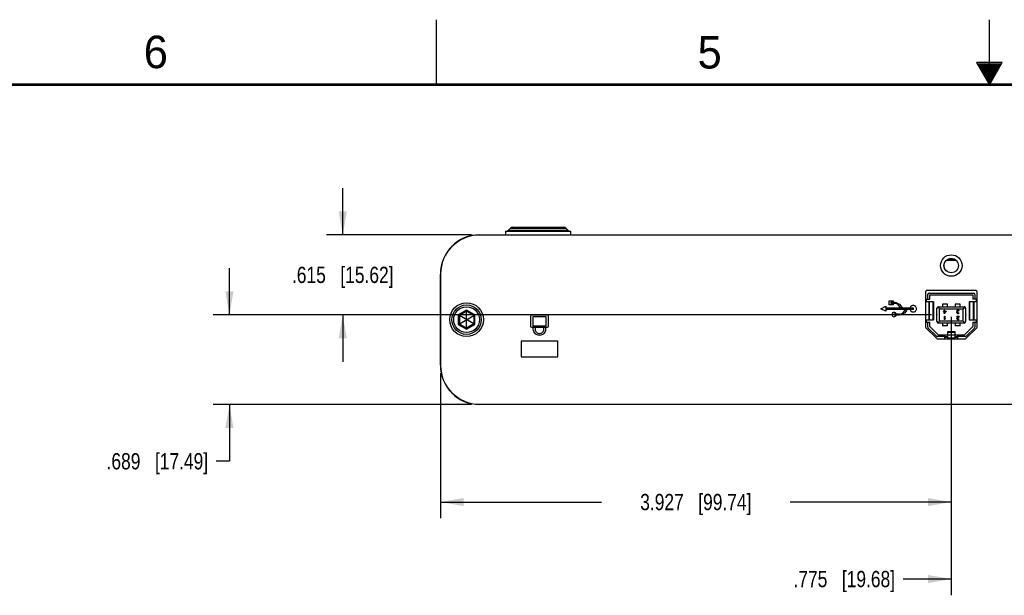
# Model space of a CAD drawing. Header units: inches. Extents: x 0 to 34, y 0 to 22.
# Tile 10 of 29: x 9.5 to 17.1, y 17.6 to 22. Entities that reach past the tile are written whole.
import ezdxf

# ---------------------------------------------------------------- set-up
doc = ezdxf.new("R2010")
doc.units = ezdxf.units.IN
doc.header["$LTSCALE"] = 1.87
doc.header["$MEASUREMENT"] = 0
doc.layers.get('0').update_dxf_attribs({"linetype": 'CONTINUOUS'})
for name, color, linetype in [('02___PRT_ALL_AXES', 7, 'CONTINUOUS'), ('DATUMCURVES', 7, 'CONTINUOUS'), ('DETAIL', 7, 'CONTINUOUS'), ('DIMENSIONS', 7, 'CONTINUOUS')]:
    doc.layers.add(name, color=color, linetype=linetype)
doc.styles.get("Standard").update_dxf_attribs({"font": 'txt', "width": 0.8})
doc.styles.add('TEXTSTYLE_2', font='txt')
doc.dimstyles.new('DIMSTYLE_1', dxfattribs={"dimtxt": 0.125, "dimasz": 0.18, "dimexe": 0.18, "dimexo": 0.0625, "dimgap": 0.09, "dimtad": 0, "dimtih": 1, "dimtoh": 1, "dimdec": 3, "dimzin": 4, "dimdsep": 46, "dimtxsty": 'STANDARD', "dimblk": '_FILLED', "dimblk1": '_FILLED', "dimblk2": '_FILLED', "dimcen": 0.09, "dimadec": 0, "dimazin": 0, "dimtp": 0.001, "dimtm": 0.001, "dimtfac": 1, "dimtdec": 3, "dimtofl": 0, "dimtmove": 0, "dimatfit": 3, "dimldrblk": '_FILLED', "dimfxl": 1, "dimtolj": 1, "dimtzin": 4, "dimarcsym": 0})

# ---------------------------------------------------------------- blocks, each defined once
blk = doc.blocks.new('_FILLED')
at = {"color": 0, "linetype": 'BYBLOCK'}
blk.add_solid([(0, 0), (-1, 0.174), (-1, -0.174)], dxfattribs=at)
blk = doc.blocks.new('*D17')
at = {"layer": 'DIMENSIONS', "color": 2, "linetype": 'CONTINUOUS'}
for p, q in [((12.0308, 20.3462), (12.0308, 20.7062)), ((13.02, 20.3462), (11.9058, 20.3462)), ((16.5547, 19.7313), (11.9058, 19.7313)), ((12.0308, 19.7313), (12.0308, 19.3713))]:
    blk.add_line(p, q, dxfattribs=at)
at = {"layer": 'DIMENSIONS', "color": 2, "linetype": 'CONTINUOUS', "xscale": 0.18, "yscale": 0.18, "zscale": 0.18}
for p, rotation in [((12.0308, 20.3462), 270), ((12.0308, 19.7313), 90)]:
    blk.add_blockref('_FILLED', p, dxfattribs=dict(at, rotation=rotation))
at = {"layer": 'DIMENSIONS', "color": 2, "linetype": 'CONTINUOUS', "insert": (12.0308, 20.1013), "char_height": 0.125, "width": 1.225, "attachment_point": 2, "line_spacing_factor": 0.9}
blk.add_mtext('.615{\\Ftxt.shx;\\W1.000000;\\H0.125000; }[15.62]', dxfattribs=at)
blk = doc.blocks.new('*D18')
at = {"layer": 'DIMENSIONS', "color": 2, "linetype": 'CONTINUOUS'}
for p, q in [((16.7077, 19.7164), (16.7077, 18.1677)), ((12.7808, 19.282), (12.7808, 18.1677)), ((12.7808, 18.2927), (14.0193, 18.2927)), ((16.7077, 18.2927), (15.4693, 18.2927))]:
    blk.add_line(p, q, dxfattribs=at)
at = {"layer": 'DIMENSIONS', "color": 2, "linetype": 'CONTINUOUS', "xscale": 0.18, "yscale": 0.18, "zscale": 0.18, "rotation": 180}
blk.add_blockref('_FILLED', (12.7808, 18.2927), dxfattribs=at)
at = {"layer": 'DIMENSIONS', "color": 2, "linetype": 'CONTINUOUS', "xscale": 0.18, "yscale": 0.18, "zscale": 0.18}
blk.add_blockref('_FILLED', (16.7077, 18.2927), dxfattribs=at)
at = {"layer": 'DIMENSIONS', "color": 2, "linetype": 'CONTINUOUS', "insert": (14.7443, 18.3552), "char_height": 0.125, "width": 1.325, "attachment_point": 2, "line_spacing_factor": 0.9}
blk.add_mtext('3.927{\\Ftxt.shx;\\W1.000000;\\H0.125000; }[99.74]', dxfattribs=at)
blk = doc.blocks.new('*D20')
at = {"layer": 'DIMENSIONS', "color": 2, "linetype": 'CONTINUOUS'}
for p, q in [((16.7077, 19.6211), (16.7077, 17.5759)), ((17.4825, 19.6073), (17.4825, 17.5759)), ((16.7077, 17.7009), (16.3379, 17.7009)), ((17.4825, 17.7009), (17.8425, 17.7009))]:
    blk.add_line(p, q, dxfattribs=at)
at = {"layer": 'DIMENSIONS', "color": 2, "linetype": 'CONTINUOUS', "xscale": 0.18, "yscale": 0.18, "zscale": 0.18}
blk.add_blockref('_FILLED', (16.7077, 17.7009), dxfattribs=at)
at = {"layer": 'DIMENSIONS', "color": 2, "linetype": 'CONTINUOUS', "xscale": 0.18, "yscale": 0.18, "zscale": 0.18, "rotation": 180}
blk.add_blockref('_FILLED', (17.4825, 17.7009), dxfattribs=at)
at = {"layer": 'DIMENSIONS', "color": 2, "linetype": 'CONTINUOUS', "insert": (16.2754, 17.7634), "char_height": 0.125, "width": 1.225, "attachment_point": 3, "line_spacing_factor": 0.9}
blk.add_mtext('.775{\\Ftxt.shx;\\W1.000000;\\H0.125000; }[19.68]', dxfattribs=at)
blk = doc.blocks.new('*D21')
at = {"layer": 'DIMENSIONS', "color": 2, "linetype": 'CONTINUOUS'}
for p, q in [((11.1598, 19.7313), (11.1598, 20.0913)), ((16.5547, 19.7313), (11.0348, 19.7313)), ((13.02, 19.0427), (11.0348, 19.0427)), ((11.1598, 19.0427), (11.1598, 18.6062)), ((11.1598, 18.6062), (11.0588, 18.6062))]:
    blk.add_line(p, q, dxfattribs=at)
at = {"layer": 'DIMENSIONS', "color": 2, "linetype": 'CONTINUOUS', "xscale": 0.18, "yscale": 0.18, "zscale": 0.18}
for p, rotation in [((11.1598, 19.7313), 270), ((11.1598, 19.0427), 90)]:
    blk.add_blockref('_FILLED', p, dxfattribs=dict(at, rotation=rotation))
at = {"layer": 'DIMENSIONS', "color": 2, "linetype": 'CONTINUOUS', "insert": (10.9963, 18.6687), "char_height": 0.125, "width": 1.225, "attachment_point": 3, "line_spacing_factor": 0.9}
blk.add_mtext('.689{\\Ftxt.shx;\\W1.000000;\\H0.125000; }[17.49]', dxfattribs=at)

msp = doc.modelspace()

# ---------------------------------------------------------------- linework, layer by layer
at = {"color": 2, "linetype": 'CONTINUOUS'}
for p, q in [((12.75, 21.5), (12.75, 22)), ((17, 21.5), (17, 22)), ((16.902, 21.6697), (17, 21.5)), ((17.098, 21.6697), (16.902, 21.6697)), ((16.9076, 21.66), (17.0924, 21.66)), ((16.9134, 21.65), (17.0866, 21.65)), ((17, 21.5), (17.098, 21.6697)), ((16.9192, 21.64), (17.0808, 21.64)), ((16.925, 21.63), (17.0751, 21.63)), ((16.9307, 21.62), (17.0693, 21.62)), ((16.9365, 21.61), (17.0635, 21.61)), ((16.9423, 21.6), (17.0578, 21.6)), ((16.9481, 21.59), (17.052, 21.59)), ((16.9538, 21.58), (17.0462, 21.58)), ((16.9596, 21.57), (17.0404, 21.57)), ((16.9654, 21.56), (17.0347, 21.56)), ((16.9712, 21.55), (17.0289, 21.55)), ((16.9769, 21.54), (17.0231, 21.54)), ((16.9827, 21.53), (17.0173, 21.53)), ((16.9885, 21.52), (17.0116, 21.52)), ((16.9942, 21.51), (17.0058, 21.51))]:
    msp.add_line(p, q, dxfattribs=at)
at = {"color": 7, "linetype": 'CONTINUOUS'}
for p, q in [((13.3049, 20.3818), (13.7602, 20.3818)), ((13.3202, 20.3972), (13.7449, 20.3972)), ((13.3379, 20.4045), (13.7272, 20.4045)), ((13.7449, 20.3972), (13.7602, 20.3818)), ((19.2825, 20.3445), (13.0825, 20.3445)), ((13.7825, 20.3462), (18.5825, 20.3462)), ((16.6708, 20.1516), (16.7443, 20.1516)), ((16.6909, 20.163), (16.7242, 20.163)), ((16.7075, 20.1663), (16.7075, 20.1658)), ((16.666, 20.0738), (16.6703, 20.0738)), ((16.6703, 20.0738), (16.6703, 20.0694)), ((16.7075, 20.0543), (16.7075, 20.0548)), ((16.7451, 20.0738), (16.749, 20.0738)), ((16.7451, 20.0738), (16.7451, 20.0697)), ((12.7808, 19.3445), (12.7808, 20.0445)), ((12.7825, 20.0445), (12.7825, 19.3445)), ((16.5093, 19.9076), (16.5093, 19.6398)), ((16.8963, 19.9176), (16.5193, 19.9176)), ((16.9063, 19.6398), (16.9063, 19.9076)), ((16.5093, 19.8513), (16.5414, 19.8513)), ((16.5703, 19.8317), (16.5093, 19.8317)), ((16.517, 19.8317), (16.517, 19.8513)), ((16.5276, 19.8513), (16.5276, 19.8886)), ((16.5352, 19.8317), (16.5352, 19.6939)), ((16.5375, 19.8984), (16.878, 19.8984)), ((16.5375, 19.8317), (16.5375, 19.6939)), ((16.5414, 19.8844), (16.8741, 19.8844)), ((16.5414, 19.8513), (16.5414, 19.8844)), ((16.5683, 19.6939), (16.5683, 19.8317)), ((16.5703, 19.8317), (16.5703, 19.6939)), ((16.9063, 19.8317), (16.8451, 19.8317)), ((16.8451, 19.8317), (16.8451, 19.6939)), ((16.8472, 19.8317), (16.8472, 19.6939)), ((16.8741, 19.8844), (16.8741, 19.8513)), ((16.9063, 19.8513), (16.8741, 19.8513)), ((16.878, 19.6939), (16.878, 19.8317)), ((16.8803, 19.8317), (16.8803, 19.6939)), ((16.8879, 19.8886), (16.8879, 19.8513)), ((16.8985, 19.8513), (16.8985, 19.8317)), ((12.9825, 19.7683), (12.9187, 19.7314)), ((12.9825, 19.7586), (12.927, 19.7266)), ((13.0464, 19.7314), (12.9825, 19.7683)), ((12.9825, 19.7683), (12.9825, 19.7586)), ((12.9825, 19.6303), (12.9825, 19.7586)), ((13.0381, 19.7266), (12.9825, 19.7586)), ((16.5975, 19.7358), (16.5975, 19.7821)), ((16.6037, 19.7924), (16.6172, 19.7789)), ((16.6093, 19.7939), (16.8062, 19.7939)), ((16.6172, 19.7789), (16.7983, 19.7789)), ((16.6172, 19.6836), (16.6172, 19.7789)), ((16.6782, 19.8144), (16.6388, 19.8144)), ((16.6388, 19.8144), (16.6388, 19.7939)), ((16.6473, 19.7598), (16.6525, 19.7598)), ((16.6473, 19.7566), (16.6473, 19.7598)), ((16.6525, 19.7566), (16.6473, 19.7566)), ((16.6525, 19.7673), (16.6557, 19.7673)), ((16.6525, 19.7598), (16.6525, 19.7673)), ((16.6525, 19.7421), (16.6525, 19.7566)), ((16.6557, 19.7673), (16.6557, 19.7598)), ((16.6557, 19.7598), (16.6683, 19.7598)), ((16.6646, 19.7566), (16.6557, 19.7566)), ((16.6557, 19.7566), (16.6557, 19.7464)), ((16.6557, 19.7421), (16.6683, 19.7566)), ((16.6646, 19.7566), (16.6557, 19.7464)), ((16.6683, 19.7598), (16.6683, 19.7566)), ((16.6782, 19.7939), (16.6782, 19.8144)), ((16.7766, 19.8144), (16.7373, 19.8144)), ((16.7373, 19.8144), (16.7373, 19.7939)), ((16.7502, 19.763), (16.7497, 19.7614)), ((16.7497, 19.7592), (16.7497, 19.7614)), ((16.7497, 19.7592), (16.7502, 19.7571)), ((16.7513, 19.7646), (16.7502, 19.763)), ((16.7502, 19.7571), (16.7513, 19.7555)), ((16.7508, 19.7512), (16.7502, 19.7491)), ((16.7518, 19.7528), (16.7508, 19.7512)), ((16.7529, 19.7657), (16.7513, 19.7646)), ((16.7513, 19.7555), (16.7539, 19.7544)), ((16.7539, 19.7544), (16.7518, 19.7528)), ((16.7523, 19.7614), (16.7529, 19.7625)), ((16.7523, 19.7614), (16.7523, 19.7592)), ((16.7534, 19.7571), (16.7523, 19.7592)), ((16.755, 19.7668), (16.7529, 19.7657)), ((16.7529, 19.7625), (16.7539, 19.7635)), ((16.7529, 19.7491), (16.7539, 19.7512)), ((16.755, 19.756), (16.7534, 19.7571)), ((16.7539, 19.7635), (16.755, 19.7641)), ((16.7539, 19.7512), (16.755, 19.7523)), ((16.7571, 19.7673), (16.755, 19.7668)), ((16.755, 19.7641), (16.7576, 19.7646)), ((16.7581, 19.7555), (16.755, 19.756)), ((16.755, 19.7523), (16.7581, 19.7534)), ((16.7571, 19.7673), (16.7613, 19.7673)), ((16.7607, 19.7646), (16.7576, 19.7646)), ((16.7581, 19.7555), (16.7602, 19.7555)), ((16.7602, 19.7534), (16.7581, 19.7534)), ((16.7602, 19.7555), (16.7602, 19.7534)), ((16.7607, 19.7646), (16.7634, 19.7641)), ((16.7634, 19.7668), (16.7613, 19.7673)), ((16.7655, 19.7657), (16.7634, 19.7668)), ((16.7634, 19.7641), (16.7644, 19.7635)), ((16.7644, 19.7635), (16.7655, 19.7625)), ((16.767, 19.7646), (16.7655, 19.7657)), ((16.7655, 19.7625), (16.766, 19.7614)), ((16.7686, 19.7614), (16.766, 19.7614)), ((16.7681, 19.763), (16.767, 19.7646)), ((16.7686, 19.7614), (16.7681, 19.763)), ((16.7766, 19.7939), (16.7766, 19.8144)), ((16.8118, 19.7924), (16.7983, 19.7789)), ((16.7983, 19.6836), (16.7983, 19.7789)), ((16.818, 19.7821), (16.818, 19.7358)), ((12.9187, 19.7314), (12.9187, 19.6576)), ((12.9187, 19.7314), (12.927, 19.7266)), ((12.927, 19.7266), (12.927, 19.6624)), ((13.0381, 19.6624), (12.927, 19.7266)), ((12.927, 19.6624), (13.0381, 19.7266)), ((13.0464, 19.7314), (13.0381, 19.7266)), ((13.0381, 19.7266), (13.0381, 19.6624)), ((13.0464, 19.6576), (13.0464, 19.7314)), ((16.5093, 19.6939), (16.5703, 19.6939)), ((16.517, 19.6742), (16.517, 19.6939)), ((16.5975, 19.6805), (16.5975, 19.7267)), ((16.6037, 19.6701), (16.6172, 19.6836)), ((16.7983, 19.6836), (16.6172, 19.6836)), ((16.6557, 19.7421), (16.6525, 19.7421)), ((16.6549, 19.7214), (16.658, 19.7214)), ((16.6549, 19.6962), (16.6549, 19.7214)), ((16.658, 19.6962), (16.6549, 19.6962)), ((16.658, 19.7214), (16.658, 19.7005)), ((16.6612, 19.7043), (16.658, 19.7005)), ((16.658, 19.6962), (16.6612, 19.7)), ((16.6612, 19.7043), (16.6612, 19.7)), ((16.7497, 19.7214), (16.7686, 19.7214)), ((16.7497, 19.7187), (16.7497, 19.7214)), ((16.7644, 19.7187), (16.7497, 19.7187)), ((16.7502, 19.7053), (16.7497, 19.7032)), ((16.7497, 19.7021), (16.7497, 19.7032)), ((16.7497, 19.7021), (16.7502, 19.7)), ((16.7502, 19.748), (16.7502, 19.7491)), ((16.7502, 19.748), (16.7508, 19.7458)), ((16.7513, 19.707), (16.7502, 19.7053)), ((16.7502, 19.7), (16.7523, 19.6978)), ((16.7508, 19.7458), (16.7529, 19.7437)), ((16.7644, 19.7187), (16.7513, 19.707)), ((16.7523, 19.6978), (16.7544, 19.6968)), ((16.7529, 19.7491), (16.7529, 19.748)), ((16.7539, 19.7464), (16.7529, 19.748)), ((16.7529, 19.7437), (16.755, 19.7426)), ((16.7529, 19.7032), (16.7539, 19.7053)), ((16.7529, 19.7032), (16.7529, 19.7021)), ((16.7539, 19.7005), (16.7529, 19.7021)), ((16.7555, 19.7453), (16.7539, 19.7464)), ((16.7539, 19.7053), (16.7686, 19.7187)), ((16.7555, 19.6994), (16.7539, 19.7005)), ((16.7544, 19.6968), (16.7576, 19.6962)), ((16.755, 19.7426), (16.7586, 19.7421)), ((16.7581, 19.7448), (16.7555, 19.7453)), ((16.7581, 19.6989), (16.7555, 19.6994)), ((16.7597, 19.6962), (16.7576, 19.6962)), ((16.7581, 19.7448), (16.7602, 19.7448)), ((16.7581, 19.6989), (16.7602, 19.6989)), ((16.7597, 19.7421), (16.7586, 19.7421)), ((16.7597, 19.7421), (16.7634, 19.7426)), ((16.7597, 19.6962), (16.7634, 19.6968)), ((16.7628, 19.7453), (16.7602, 19.7448)), ((16.7628, 19.6994), (16.7602, 19.6989)), ((16.7644, 19.7464), (16.7628, 19.7453)), ((16.7644, 19.7005), (16.7628, 19.6994)), ((16.7634, 19.7426), (16.7655, 19.7437)), ((16.7634, 19.6968), (16.7655, 19.6978)), ((16.7655, 19.748), (16.7644, 19.7464)), ((16.7655, 19.7021), (16.7644, 19.7005)), ((16.7655, 19.748), (16.7681, 19.748)), ((16.7655, 19.7437), (16.7676, 19.7458)), ((16.7655, 19.7021), (16.7681, 19.7021)), ((16.7655, 19.6978), (16.7676, 19.7)), ((16.7676, 19.7458), (16.7681, 19.748)), ((16.7676, 19.7), (16.7681, 19.7021)), ((16.7686, 19.7214), (16.7686, 19.7187)), ((16.8118, 19.6701), (16.7983, 19.6836)), ((16.818, 19.7267), (16.818, 19.6805)), ((16.8451, 19.6939), (16.9063, 19.6939)), ((16.8985, 19.6939), (16.8985, 19.6742)), ((12.9187, 19.6576), (12.927, 19.6624)), ((12.9187, 19.6576), (12.9825, 19.6207)), ((12.927, 19.6624), (12.9825, 19.6303)), ((13.0381, 19.6624), (12.9825, 19.6303)), ((12.9825, 19.6207), (13.0464, 19.6576)), ((12.9825, 19.6207), (12.9825, 19.6303)), ((13.0464, 19.6576), (13.0381, 19.6624)), ((16.5093, 19.6742), (16.5414, 19.6742)), ((16.5122, 19.6327), (16.5953, 19.5496)), ((16.5276, 19.6362), (16.5276, 19.6742)), ((16.5305, 19.6292), (16.5927, 19.567)), ((16.5414, 19.6423), (16.5414, 19.6742)), ((16.5414, 19.6423), (16.6056, 19.5781)), ((16.8062, 19.6687), (16.6093, 19.6687)), ((16.6388, 19.6687), (16.6388, 19.6481)), ((16.6782, 19.6481), (16.6388, 19.6481)), ((16.6782, 19.6481), (16.6782, 19.6687)), ((16.7373, 19.5998), (16.6782, 19.5998)), ((16.6782, 19.5998), (16.6782, 19.5466)), ((16.6782, 19.5988), (16.7373, 19.5988)), ((16.7373, 19.6687), (16.7373, 19.6481)), ((16.7766, 19.6481), (16.7373, 19.6481)), ((16.7373, 19.5466), (16.7373, 19.5998)), ((16.7766, 19.6481), (16.7766, 19.6687)), ((16.8099, 19.5781), (16.8741, 19.6411)), ((16.8202, 19.5496), (16.9033, 19.6327)), ((16.8228, 19.567), (16.885, 19.6292)), ((16.8741, 19.6742), (16.9063, 19.6742)), ((16.8741, 19.6742), (16.8741, 19.6411)), ((16.8879, 19.6742), (16.8879, 19.6362)), ((13.4025, 19.5295), (13.4025, 19.4095)), ((13.6825, 19.5295), (13.4025, 19.5295)), ((13.6825, 19.4095), (13.6825, 19.5295)), ((16.6585, 19.5641), (16.5997, 19.5641)), ((16.6024, 19.5466), (16.8131, 19.5466)), ((16.6056, 19.5781), (16.8099, 19.5781)), ((16.6585, 19.5466), (16.6585, 19.5781)), ((16.6782, 19.5632), (16.6585, 19.5632)), ((16.6585, 19.5604), (16.6782, 19.5604)), ((16.7373, 19.553), (16.6782, 19.553)), ((16.757, 19.5632), (16.7373, 19.5632)), ((16.7373, 19.5604), (16.757, 19.5604)), ((16.757, 19.5466), (16.757, 19.5781)), ((16.8158, 19.5641), (16.757, 19.5641)), ((13.4025, 19.4095), (13.6825, 19.4095)), ((13.0825, 19.0445), (19.2825, 19.0445)), ((19.2825, 19.0427), (13.0825, 19.0427))]:
    msp.add_line(p, q, dxfattribs=at)
at = {"color": 7, "linetype": 'CONTINUOUS', "const_width": 0.02}
msp.add_lwpolyline([(33.5, 21.5), (0.5, 21.5)], dxfattribs=at)
at = {"color": 7, "linetype": 'CONTINUOUS'}
for centre, radius in [((16.7075, 20.1103), 0.0555), ((12.9825, 19.6945), 0.113), ((12.9825, 19.6945), 0.099)]:
    msp.add_circle(centre, radius, dxfattribs=at)
for centre, radius, start, end in [((13.7272, 20.3795), 0.025, 45, 90), ((13.7779, 20.3995), 0.025, 225, 270), ((13.0825, 20.0445), 0.3017, 90, 180), ((13.0825, 20.0445), 0.3, 90, 180), ((16.5193, 19.9076), 0.01, 90, 180), ((16.8963, 19.9076), 0.01, 0, 90), ((16.5375, 19.8886), 0.00984, 90, 180), ((16.878, 19.8886), 0.00984, 0, 90), ((16.6093, 19.7821), 0.0118, 90.00002, 180), ((16.8062, 19.7821), 0.0118, 0, 90.00002), ((16.5975, 19.7313), 0.00453, 89.99996, 270.00004), ((16.6093, 19.6805), 0.0118, 180, 269.99998), ((16.8062, 19.6805), 0.0118, 269.99998, 360), ((16.818, 19.7313), 0.00453, 270.00004, 89.99996), ((16.5193, 19.6398), 0.01, 180, 225), ((16.5375, 19.6362), 0.00984, 180, 225), ((16.878, 19.6362), 0.00984, 315, 360), ((16.8963, 19.6398), 0.01, 315, 360), ((16.5997, 19.574), 0.00984, 225, 270), ((16.6024, 19.5566), 0.01, 225, 270), ((16.8131, 19.5566), 0.01, 270, 315), ((16.8158, 19.574), 0.00984, 270, 315), ((13.0825, 19.3445), 0.3017, 180, 270), ((13.0825, 19.3445), 0.3, 180, 270)]:
    msp.add_arc(centre, radius, start, end, dxfattribs=at)
at = {"layer": '02___PRT_ALL_AXES', "color": 7, "linetype": 'CONTINUOUS'}
for p in [(13.2825, 20.3745), (13.7825, 20.3445)]:
    msp.add_line(p, (13.7825, 20.3745), dxfattribs=at)
for centre, radius in [((16.7075, 20.1105), 0.0825), ((12.9825, 19.6945), 0.13)]:
    msp.add_circle(centre, radius, dxfattribs=at)
at = {"layer": '02___PRT_ALL_AXES', "color": 3, "linetype": 'CONTINUOUS'}
msp.add_circle((16.7075, 20.1103), 0.056, dxfattribs=at)
at = {"layer": 'DATUMCURVES', "color": 40, "linetype": 'CONTINUOUS'}
for p, q in [((16.2302, 19.8081), (16.2302, 19.8387)), ((16.2302, 19.8387), (16.2611, 19.8387)), ((16.2457, 19.8178), (16.2457, 19.8291)), ((16.2457, 19.8291), (16.2724, 19.8291)), ((16.2611, 19.8387), (16.2611, 19.8081)), ((16.2724, 19.8291), (16.2724, 19.8178)), ((16.2748, 19.8176), (16.2754, 19.8288)), ((16.2816, 19.8279), (16.2794, 19.8171)), ((16.2876, 19.8264), (16.284, 19.8158)), ((16.1659, 19.7786), (16.2051, 19.7982)), ((16.2051, 19.7589), (16.1659, 19.7786)), ((16.2051, 19.7982), (16.2051, 19.7589)), ((16.2051, 19.7843), (16.415, 19.7843)), ((16.415, 19.7731), (16.2051, 19.7731)), ((16.2611, 19.8081), (16.2302, 19.8081)), ((16.2457, 19.8233), (16.2724, 19.8233)), ((16.2724, 19.8178), (16.2457, 19.8178)), ((16.2884, 19.8141), (16.2933, 19.824)), ((16.2988, 19.8209), (16.2924, 19.8116)), ((16.2962, 19.8088), (16.3037, 19.8171)), ((16.2982, 19.8072), (16.3059, 19.8152)), ((16.3162, 19.7889), (16.2982, 19.8072)), ((16.3059, 19.8152), (16.3242, 19.7969)), ((16.3242, 19.7969), (16.3162, 19.7889)), ((16.3184, 19.787), (16.3259, 19.7953)), ((16.3233, 19.7832), (16.3297, 19.7922)), ((16.3339, 19.7898), (16.3283, 19.7799)), ((16.3383, 19.7876), (16.3339, 19.7772)), ((16.3365, 19.7501), (16.3552, 19.7689)), ((16.3444, 19.7422), (16.3365, 19.7501)), ((16.3429, 19.7861), (16.3398, 19.7753)), ((16.3632, 19.7612), (16.3444, 19.7422)), ((16.3458, 19.7739), (16.3475, 19.7849)), ((16.3524, 19.7843), (16.3517, 19.7733)), ((16.3552, 19.7689), (16.3632, 19.7612)), ((16.3656, 19.7631), (16.3581, 19.7715)), ((16.3641, 19.7761), (16.3704, 19.7669)), ((16.3758, 19.77), (16.3707, 19.7799)), ((16.3813, 19.7722), (16.3777, 19.7827)), ((16.415, 19.7843), (16.415, 19.7731)), ((13.4766, 19.6403), (13.4766, 19.7236)), ((13.4835, 19.7306), (13.6016, 19.7306)), ((13.4905, 19.7167), (13.4905, 19.6473)), ((13.5946, 19.7167), (13.4905, 19.7167)), ((13.5946, 19.6473), (13.5946, 19.7167)), ((13.6085, 19.7236), (13.6085, 19.6403)), ((16.2679, 19.7393), (16.3107, 19.7393)), ((16.2679, 19.7283), (16.2679, 19.7393)), ((16.3107, 19.7283), (16.2679, 19.7283)), ((16.3107, 19.7393), (16.3107, 19.7283)), ((16.3138, 19.7285), (16.3131, 19.7395)), ((16.32, 19.7292), (16.3178, 19.7402)), ((16.3224, 19.7415), (16.3259, 19.7309)), ((16.3317, 19.7332), (16.3268, 19.7433)), ((16.3372, 19.7362), (16.3308, 19.7457)), ((16.342, 19.7402), (16.3345, 19.7486)), ((13.6016, 19.6334), (13.4835, 19.6334)), ((13.4905, 19.6473), (13.5946, 19.6473)), ((13.4951, 19.6211), (13.4951, 19.6403)), ((13.4951, 19.6403), (13.509, 19.6403)), ((13.509, 19.6403), (13.509, 19.6211)), ((13.5761, 19.6211), (13.5761, 19.6403)), ((13.5761, 19.6403), (13.59, 19.6403)), ((13.59, 19.6403), (13.59, 19.6211))]:
    msp.add_line(p, q, dxfattribs=at)
for points in [[(16.2679, 19.7506), (16.2635, 19.7506), (16.2548, 19.747), (16.2493, 19.7338), (16.2548, 19.7207), (16.2635, 19.717), (16.2679, 19.717)], [(16.2679, 19.717), (16.2723, 19.717), (16.2811, 19.7207), (16.2866, 19.7338), (16.2811, 19.747), (16.2723, 19.7506), (16.2679, 19.7506)], [(13.4766, 19.7236), (13.4766, 19.7269), (13.4802, 19.7306), (13.4835, 19.7306)], [(13.6016, 19.7306), (13.6048, 19.7306), (13.6085, 19.7269), (13.6085, 19.7236)], [(13.4835, 19.6334), (13.4802, 19.6334), (13.4766, 19.637), (13.4766, 19.6403)], [(13.6085, 19.6403), (13.6085, 19.637), (13.6048, 19.6334), (13.6016, 19.6334)]]:
    msp.add_open_spline(points, degree=3, dxfattribs=at)
for points, knots in [([(16.415, 19.8039), (16.4116, 19.8039), (16.4048, 19.8025), (16.3968, 19.7969), (16.3912, 19.7888), (16.3891, 19.7787), (16.3912, 19.7685), (16.3968, 19.7604), (16.4048, 19.7549), (16.412, 19.7534), (16.4157, 19.7535), (16.4161, 19.7535)], [0, 0, 0, 0, 0.123282, 0.246563, 0.369845, 0.493126, 0.61642, 0.739714, 0.863008, 0.986302, 1, 1, 1, 1]), ([(16.4161, 19.7535), (16.4191, 19.7536), (16.4254, 19.7551), (16.4332, 19.7604), (16.4388, 19.7685), (16.4409, 19.7787), (16.4388, 19.7888), (16.4332, 19.7969), (16.4251, 19.8025), (16.4184, 19.8039), (16.415, 19.8039)], [0, 0, 0, 0, 0.112682, 0.239449, 0.366216, 0.492983, 0.619737, 0.746491, 0.873246, 1, 1, 1, 1]), ([(13.59, 19.6211), (13.59, 19.609), (13.582, 19.59), (13.5613, 19.5762), (13.5425, 19.5724), (13.5238, 19.5762), (13.5031, 19.59), (13.4951, 19.609), (13.4951, 19.6211)], [0, 0, 0, 0, 0.247564, 0.371654, 0.50003, 0.628391, 0.752454, 1, 1, 1, 1]), ([(13.509, 19.6211), (13.509, 19.6125), (13.5146, 19.5991), (13.5293, 19.5893), (13.5425, 19.5866), (13.5558, 19.5893), (13.5705, 19.5991), (13.5761, 19.6125), (13.5761, 19.6211)], [0, 0, 0, 0, 0.247533, 0.371599, 0.499944, 0.62836, 0.752459, 1, 1, 1, 1])]:
    msp.add_open_spline(points, degree=3, knots=knots, dxfattribs=at)
at = {"layer": 'DETAIL', "color": 7, "linetype": 'CONTINUOUS'}
for p, q in [((13.2826, 20.3745), (13.2827, 20.3445)), ((13.3202, 20.3972), (13.3049, 20.3818))]:
    msp.add_line(p, q, dxfattribs=at)
for centre, radius, start, end in [((13.2869, 20.4003), 0.0258, 270.73517, 314.26487), ((13.3395, 20.3757), 0.0289, 93.15382, 131.84613)]:
    msp.add_arc(centre, radius, start, end, dxfattribs=at)

# ---------------------------------------------------------------- texts
at = {"color": 2, "linetype": 'CONTINUOUS', "char_height": 0.25, "width": 0.25, "attachment_point": 1, "line_spacing_factor": 0.9, "style": 'TEXTSTYLE_2'}
for s, insert in [('6', (10.5012, 21.8772)), ('5', (14.7577, 21.8747))]:
    msp.add_mtext(s, dxfattribs=dict(at, insert=insert))

# ---------------------------------------------------------------- dimensions: what is measured, and where the dimension line sits
at = {"layer": 'DIMENSIONS', "color": 2, "linetype": 'CONTINUOUS'}
for base, p1, p2, angle, picture, middle in [((12.0308, 19.7313), (13.02, 20.3462), (16.5547, 19.7313), 270, '*D17', (11.9058, 20.0388)), ((11.1598, 19.7313), (13.02, 19.0427), (16.5547, 19.7313), 90, '*D21', (10.1338, 18.6062)), ((16.7077, 17.7009), (17.4825, 19.6073), (16.7077, 19.6211), 180, '*D20', (15.4129, 17.7009))]:
    dim = msp.add_linear_dim(base=base, p1=p1, p2=p2, angle=angle, dimstyle='DIMSTYLE_1', dxfattribs=at)
    dim.commit()
    dim.dimension.update_dxf_attribs({"geometry": picture, "text_midpoint": middle, "dimtype": 160})
dim = msp.add_linear_dim(base=(16.7077, 18.2927), p1=(12.7808, 19.282), p2=(16.7077, 19.7164), dimstyle='DIMSTYLE_1', dxfattribs=at)
dim.commit()
dim.dimension.update_dxf_attribs({"geometry": '*D18', "text_midpoint": (14.5943, 18.2927), "dimtype": 160})

doc.saveas('drawing.dxf')
